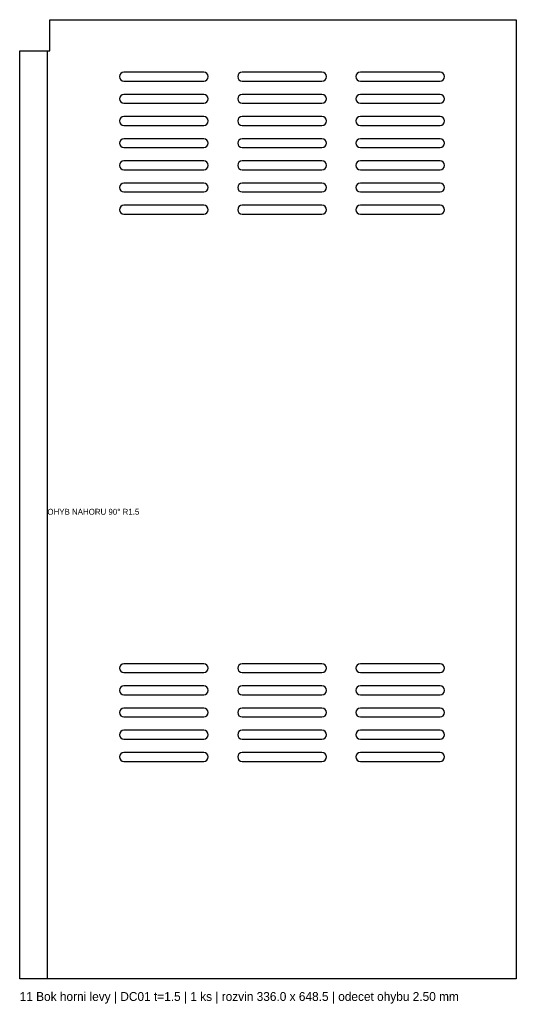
# Model space of a CAD drawing. Header units: millimetres. Extents: x 0 to 336, y -17 to 648.
import ezdxf

# ---------------------------------------------------------------- set-up
doc = ezdxf.new("R2010")
doc.units = ezdxf.units.MM
for name, color, linetype in [('BEND', 1, 'Continuous'), ('CUT', 7, 'CONTINUOUS'), ('TEXT', 3, 'CONTINUOUS')]:
    doc.layers.add(name, color=color, linetype=linetype)

msp = doc.modelspace()

# ---------------------------------------------------------------- linework, layer by layer
at = {"layer": 'BEND'}
msp.add_line((18.75, 0), (18.75, 627.5), dxfattribs=at)
at = {"layer": 'CUT'}
for p, q in [((20.5, 627.5), (20.5, 648.5)), ((20.5, 648.5), (336, 648.5)), ((336, 648.5), (336, 0)), ((0, 0), (0, 627.5)), ((0, 627.5), (20.5, 627.5)), ((124.5, 613), (70.5, 613)), ((204.5, 613), (150.5, 613)), ((284.5, 613), (230.5, 613)), ((70.5, 607), (124.5, 607)), ((150.5, 607), (204.5, 607)), ((230.5, 607), (284.5, 607)), ((124.5, 598), (70.5, 598)), ((204.5, 598), (150.5, 598)), ((284.5, 598), (230.5, 598)), ((70.5, 592), (124.5, 592)), ((150.5, 592), (204.5, 592)), ((230.5, 592), (284.5, 592)), ((124.5, 583), (70.5, 583)), ((204.5, 583), (150.5, 583)), ((284.5, 583), (230.5, 583)), ((70.5, 577), (124.5, 577)), ((150.5, 577), (204.5, 577)), ((230.5, 577), (284.5, 577)), ((124.5, 568), (70.5, 568)), ((204.5, 568), (150.5, 568)), ((284.5, 568), (230.5, 568)), ((70.5, 562), (124.5, 562)), ((150.5, 562), (204.5, 562)), ((230.5, 562), (284.5, 562)), ((124.5, 553), (70.5, 553)), ((204.5, 553), (150.5, 553)), ((284.5, 553), (230.5, 553)), ((70.5, 547), (124.5, 547)), ((150.5, 547), (204.5, 547)), ((230.5, 547), (284.5, 547)), ((124.5, 538), (70.5, 538)), ((204.5, 538), (150.5, 538)), ((284.5, 538), (230.5, 538)), ((70.5, 532), (124.5, 532)), ((150.5, 532), (204.5, 532)), ((230.5, 532), (284.5, 532)), ((124.5, 523), (70.5, 523)), ((204.5, 523), (150.5, 523)), ((284.5, 523), (230.5, 523)), ((70.5, 517), (124.5, 517)), ((150.5, 517), (204.5, 517)), ((230.5, 517), (284.5, 517)), ((124.5, 213), (70.5, 213)), ((70.5, 207), (124.5, 207)), ((204.5, 213), (150.5, 213)), ((150.5, 207), (204.5, 207)), ((284.5, 213), (230.5, 213)), ((230.5, 207), (284.5, 207)), ((124.5, 198), (70.5, 198)), ((204.5, 198), (150.5, 198)), ((284.5, 198), (230.5, 198)), ((70.5, 192), (124.5, 192)), ((150.5, 192), (204.5, 192)), ((230.5, 192), (284.5, 192)), ((124.5, 183), (70.5, 183)), ((204.5, 183), (150.5, 183)), ((284.5, 183), (230.5, 183)), ((70.5, 177), (124.5, 177)), ((150.5, 177), (204.5, 177)), ((230.5, 177), (284.5, 177)), ((124.5, 168), (70.5, 168)), ((204.5, 168), (150.5, 168)), ((284.5, 168), (230.5, 168)), ((70.5, 162), (124.5, 162)), ((150.5, 162), (204.5, 162)), ((230.5, 162), (284.5, 162)), ((124.5, 153), (70.5, 153)), ((70.5, 147), (124.5, 147)), ((204.5, 153), (150.5, 153)), ((150.5, 147), (204.5, 147)), ((284.5, 153), (230.5, 153)), ((230.5, 147), (284.5, 147)), ((336, 0), (0, 0))]:
    msp.add_line(p, q, dxfattribs=at)
for centre, start, end in [((70.5, 610), 90, 270), ((124.5, 610), -90, 90), ((150.5, 610), 90, 270), ((204.5, 610), -90, 90), ((230.5, 610), 90, 270), ((284.5, 610), -90, 90), ((70.5, 595), 90, 270), ((124.5, 595), -90, 90), ((150.5, 595), 90, 270), ((204.5, 595), -90, 90), ((230.5, 595), 90, 270), ((284.5, 595), -90, 90), ((70.5, 580), 90, 270), ((124.5, 580), -90, 90), ((150.5, 580), 90, 270), ((204.5, 580), -90, 90), ((230.5, 580), 90, 270), ((284.5, 580), -90, 90), ((70.5, 565), 90, 270), ((124.5, 565), -90, 90), ((150.5, 565), 90, 270), ((204.5, 565), -90, 90), ((230.5, 565), 90, 270), ((284.5, 565), -90, 90), ((70.5, 550), 90, 270), ((124.5, 550), -90, 90), ((150.5, 550), 90, 270), ((204.5, 550), -90, 90), ((230.5, 550), 90, 270), ((284.5, 550), -90, 90), ((70.5, 535), 90, 270), ((124.5, 535), -90, 90), ((150.5, 535), 90, 270), ((204.5, 535), -90, 90), ((230.5, 535), 90, 270), ((284.5, 535), -90, 90), ((70.5, 520), 90, 270), ((124.5, 520), -90, 90), ((150.5, 520), 90, 270), ((204.5, 520), -90, 90), ((230.5, 520), 90, 270), ((284.5, 520), -90, 90), ((70.5, 210), 90, 270), ((124.5, 210), -90, 90), ((150.5, 210), 90, 270), ((204.5, 210), -90, 90), ((230.5, 210), 90, 270), ((284.5, 210), -90, 90), ((70.5, 195), 90, 270), ((124.5, 195), -90, 90), ((150.5, 195), 90, 270), ((204.5, 195), -90, 90), ((230.5, 195), 90, 270), ((284.5, 195), -90, 90), ((70.5, 180), 90, 270), ((124.5, 180), -90, 90), ((150.5, 180), 90, 270), ((204.5, 180), -90, 90), ((230.5, 180), 90, 270), ((284.5, 180), -90, 90), ((70.5, 165), 90, 270), ((124.5, 165), -90, 90), ((150.5, 165), 90, 270), ((204.5, 165), -90, 90), ((230.5, 165), 90, 270), ((284.5, 165), -90, 90), ((70.5, 150), 90, 270), ((124.5, 150), -90, 90), ((150.5, 150), 90, 270), ((204.5, 150), -90, 90), ((230.5, 150), 90, 270), ((284.5, 150), -90, 90)]:
    msp.add_arc(centre, 3, start, end, dxfattribs=at)

# ---------------------------------------------------------------- texts
at = {"layer": 'TEXT'}
for s, height, p in [('OHYB NAHORU 90° R1.5', 4, (18.75, 313.75)), ('11 Bok horni levy | DC01 t=1.5 | 1 ks | rozvin 336.0 x 648.5 | odecet ohybu 2.50 mm', 6, (0, -15))]:
    msp.add_text(s, height=height, dxfattribs=at).set_placement(p)

doc.saveas('drawing.dxf')
